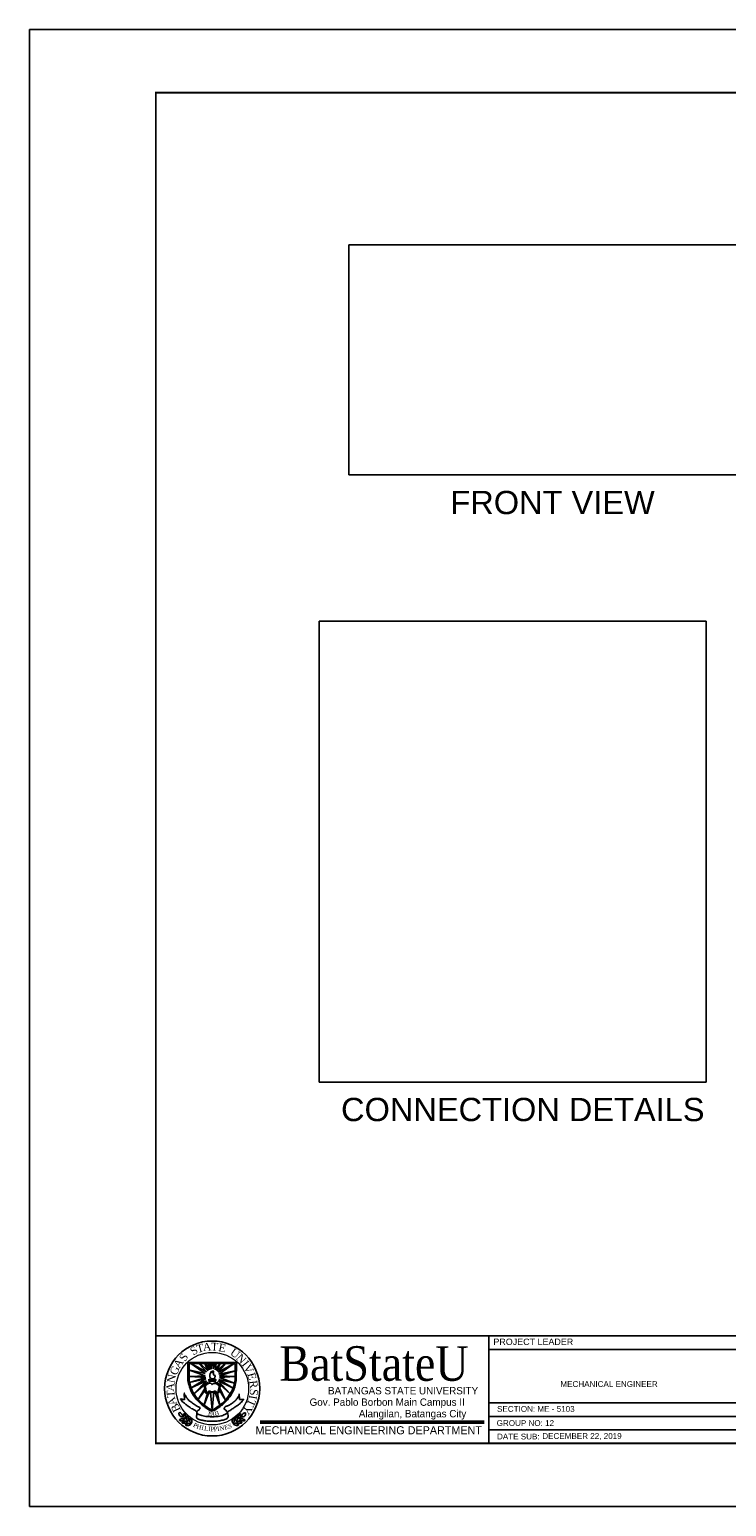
# Model space of a CAD drawing. Header units: inches. Extents: x 71.8 to 89.7, y 9.4 to 22.1.
# Tile 1 of 2: x 71.8 to 77.8, y 9.4 to 22.1. Entities that reach past the tile are written whole.
import ezdxf
from ezdxf.enums import TextEntityAlignment as Align

# ---------------------------------------------------------------- set-up
doc = ezdxf.new("R2010")
doc.units = ezdxf.units.IN
doc.header["$MEASUREMENT"] = 0
doc.layers.add('.1', color=1, linetype='Continuous')
doc.layers.add('template', color=7, linetype='Continuous')
doc.styles.add('arial', font='arial.ttf')
doc.styles.add('CGOTHIC', font='GOTHIC.TTF')
doc.styles.add('GARAMOND', font='GARA.TTF')
picture_1 = doc.add_image_def('image2.jpg', size_in_pixel=(428, 233))
picture_2 = doc.add_image_def('image3.jpg', size_in_pixel=(530, 632))

msp = doc.modelspace()

# ---------------------------------------------------------------- linework, layer by layer
at = {"layer": '.1', "color": 0}
msp.add_line((89.71321, 22.13394), (71.81748, 22.13394), dxfattribs=at)
at = {"layer": 'template'}
for p, q in [((71.81748, 22.13394), (71.81748, 9.44424)), ((72.90207, 10.90954), (89.17092, 10.90954)), ((75.75857, 10.90974), (75.75857, 9.98653)), ((75.75857, 10.90954), (75.75857, 9.98653)), ((75.75857, 10.79417), (85.95618, 10.79417)), ((73.1772, 10.6831), (73.59391, 10.68232)), ((73.1772, 10.52688), (73.1772, 10.6831)), ((73.18604, 10.67173), (73.5822, 10.67173)), ((73.18604, 10.53311), (73.18604, 10.67173)), ((73.33566, 10.60019), (73.20263, 10.67173)), ((73.20263, 10.67173), (73.32588, 10.5865)), ((73.28186, 10.67173), (73.27599, 10.66569)), ((73.27599, 10.66569), (73.33566, 10.60019)), ((73.34642, 10.60996), (73.28186, 10.67173)), ((73.32686, 10.67173), (73.32196, 10.67173)), ((73.32196, 10.67173), (73.34642, 10.60996)), ((73.36109, 10.61681), (73.32686, 10.67173)), ((73.36109, 10.67173), (73.35074, 10.66851)), ((73.35074, 10.66851), (73.36109, 10.61681)), ((73.37576, 10.62463), (73.36109, 10.67173)), ((73.37968, 10.67173), (73.37576, 10.62463)), ((73.39337, 10.67173), (73.37968, 10.67173)), ((73.41098, 10.67173), (73.39337, 10.62561)), ((73.39337, 10.62561), (73.39337, 10.67173)), ((73.45402, 10.67173), (73.41098, 10.61876)), ((73.41098, 10.61876), (73.41783, 10.67173)), ((73.41783, 10.67173), (73.41098, 10.67173)), ((73.49901, 10.67173), (73.42565, 10.60899)), ((73.42565, 10.60899), (73.45402, 10.67173)), ((73.57336, 10.67173), (73.43641, 10.59921)), ((73.43641, 10.59921), (73.49901, 10.67173)), ((73.44326, 10.58064), (73.57336, 10.67173)), ((73.5822, 10.53194), (73.5822, 10.67173)), ((73.59103, 10.52688), (73.59391, 10.68232)), ((73.32588, 10.5865), (73.18209, 10.61779)), ((73.18209, 10.61779), (73.32588, 10.56793)), ((73.32979, 10.55229), (73.19079, 10.51001)), ((73.19079, 10.51001), (73.33077, 10.54056)), ((73.32588, 10.56793), (73.19089, 10.56206)), ((73.19089, 10.56206), (73.32979, 10.55229)), ((73.33077, 10.54056), (73.20421, 10.46282)), ((73.5822, 10.61094), (73.44326, 10.58064)), ((73.44326, 10.53469), (73.56365, 10.46182)), ((73.44326, 10.53469), (73.57617, 10.50429)), ((73.44717, 10.56597), (73.5822, 10.61094)), ((73.5822, 10.56011), (73.44717, 10.56597)), ((73.44913, 10.55229), (73.5822, 10.56011)), ((73.57617, 10.50429), (73.44913, 10.55229)), ((73.14778, 10.36164), (73.14587, 10.41133)), ((73.20421, 10.46282), (73.33566, 10.52296)), ((73.33566, 10.52296), (73.22819, 10.41316)), ((73.22819, 10.41316), (73.34544, 10.51123)), ((73.32099, 10.45648), (73.26483, 10.36356)), ((73.26483, 10.36356), (73.32294, 10.44182)), ((73.31484, 10.48563), (73.32879, 10.42157)), ((73.3156, 10.31607), (73.36011, 10.42715)), ((73.34348, 10.41738), (73.3156, 10.31607)), ((73.32565, 10.48427), (73.33611, 10.4247)), ((73.35921, 10.52433), (73.35921, 10.50614)), ((73.37185, 10.42422), (73.38412, 10.27319)), ((73.38412, 10.27319), (73.39924, 10.4252)), ((73.40956, 10.52216), (73.40956, 10.50398)), ((73.41196, 10.42422), (73.4514, 10.31507)), ((73.53871, 10.41095), (73.42467, 10.51416)), ((73.4514, 10.31507), (73.42956, 10.41835)), ((73.44747, 10.47904), (73.43283, 10.42366)), ((73.56365, 10.46182), (73.43641, 10.52296)), ((73.43641, 10.52296), (73.53871, 10.41095)), ((73.43858, 10.42052), (73.45566, 10.48611)), ((73.44424, 10.44768), (73.49897, 10.3587)), ((73.49897, 10.3587), (73.45011, 10.46039)), ((73.6179, 10.41175), (73.61993, 10.36297)), ((73.11463, 10.36852), (73.14778, 10.36164)), ((73.61993, 10.36297), (73.65248, 10.36404)), ((75.75857, 10.33447), (80.03079, 10.33447)), ((75.75857, 10.21849), (82.15361, 10.21849)), ((75.75857, 10.10251), (77.6214, 10.10251)), ((75.75857, 10.10251), (80.03079, 10.10251)), ((71.81748, 9.44424), (89.71321, 9.44424))]:
    msp.add_line(p, q, dxfattribs=at)
at = {"layer": 'template', "linetype": 'Continuous', "lineweight": 50}
msp.add_line((73.79695, 10.1683), (75.71864, 10.1683), dxfattribs=at)
at = {"layer": 'template', "linetype": 'Continuous', "const_width": 0.01538}
msp.add_lwpolyline([(72.90207, 9.98653), (89.17092, 9.98653), (89.17092, 21.59164), (72.90207, 21.59164)], close=True, dxfattribs=at)
at = {"layer": 'template'}
msp.add_circle((73.38485, 10.45783), 0.4079, dxfattribs=at)
at = {"layer": 'template', "lineweight": 20}
for centre, radius in [((73.38485, 10.45783), 0.4079), ((73.38632, 10.45666), 0.31151)]:
    msp.add_circle(centre, radius, dxfattribs=at)
at = {"layer": 'template'}
for points in [[(73.18604, 10.53311), (73.19872, 10.47898), (73.22513, 10.41837), (73.26133, 10.36753), (73.33371, 10.30204), (73.38262, 10.27369), (73.3924, 10.27075)], [(73.5822, 10.53311), (73.56951, 10.47898), (73.5431, 10.41837), (73.50691, 10.36753), (73.43453, 10.30204), (73.38562, 10.27369), (73.37583, 10.27075)], [(73.1772, 10.52688), (73.18989, 10.47275), (73.2163, 10.41214), (73.25249, 10.3613), (73.32488, 10.29581), (73.37378, 10.26746), (73.38357, 10.26452)], [(73.31484, 10.48563), (73.31468, 10.4926), (73.32494, 10.49408), (73.33612, 10.49835), (73.34971, 10.50514), (73.35921, 10.50614), (73.35921, 10.51036)], [(73.32879, 10.42157), (73.33767, 10.41518), (73.34708, 10.41738), (73.35336, 10.42406), (73.36011, 10.42715), (73.36957, 10.42715), (73.37689, 10.42563), (73.38421, 10.42197), (73.39623, 10.42458), (73.40355, 10.42667), (73.41196, 10.42422), (73.42956, 10.41835), (73.43858, 10.42052)], [(73.33611, 10.4247), (73.34604, 10.4247), (73.34761, 10.42888), (73.3544, 10.43254), (73.36591, 10.43515), (73.37689, 10.42993), (73.38368, 10.42888), (73.39257, 10.4294), (73.39937, 10.43254), (73.4093, 10.43358), (73.41557, 10.43306), (73.42133, 10.42888), (73.42446, 10.42627), (73.43283, 10.42366)], [(73.59103, 10.52688), (73.57835, 10.47275), (73.55194, 10.41214), (73.51575, 10.3613), (73.44336, 10.29581), (73.39445, 10.26746), (73.38467, 10.26452)], [(73.45545, 10.4853), (73.45323, 10.49312), (73.44225, 10.49051), (73.43598, 10.49364), (73.43127, 10.49939), (73.42447, 10.50357), (73.41872, 10.50775), (73.40956, 10.50775)], [(73.12935, 10.21188), (73.10971, 10.21891), (73.10063, 10.23297), (73.09946, 10.24673), (73.10122, 10.24907), (73.11323, 10.2479), (73.12525, 10.23707), (73.12994, 10.22652), (73.1314, 10.21657), (73.1314, 10.21159), (73.13023, 10.21159), (73.12759, 10.21422), (73.1273, 10.21422)], [(73.14841, 10.19185), (73.13731, 10.18342), (73.12148, 10.18008), (73.11167, 10.18045), (73.1038, 10.18526), (73.10353, 10.18842), (73.11117, 10.19324), (73.11873, 10.1961), (73.12801, 10.19752), (73.13158, 10.19857), (73.13858, 10.19673), (73.14782, 10.19167), (73.14817, 10.19048)], [(73.17333, 10.17047), (73.16222, 10.16204), (73.14639, 10.15871), (73.13659, 10.15908), (73.12871, 10.16389), (73.12844, 10.16704), (73.13608, 10.17186), (73.14364, 10.17472), (73.15292, 10.17614), (73.15649, 10.17719), (73.16349, 10.17535), (73.17273, 10.17029), (73.17308, 10.1691)], [(73.15333, 10.1984), (73.15829, 10.21143), (73.15705, 10.22756), (73.15395, 10.23686), (73.14712, 10.24306), (73.14401, 10.24244), (73.14153, 10.23376), (73.14091, 10.22569), (73.14215, 10.21639), (73.14215, 10.21267), (73.14588, 10.20646), (73.15333, 10.19902), (73.15457, 10.19902)], [(73.20058, 10.15114), (73.18947, 10.14272), (73.17364, 10.13938), (73.16384, 10.13975), (73.15597, 10.14456), (73.15569, 10.14771), (73.16333, 10.15254), (73.1709, 10.1554), (73.18018, 10.15682), (73.18375, 10.15786), (73.19075, 10.15603), (73.19999, 10.15097), (73.20033, 10.14977)], [(73.17824, 10.17702), (73.1832, 10.19005), (73.18196, 10.20618), (73.17886, 10.21548), (73.17203, 10.22169), (73.16893, 10.22107), (73.16644, 10.21238), (73.16582, 10.20432), (73.16706, 10.19501), (73.16706, 10.19129), (73.17079, 10.18509), (73.17824, 10.17764), (73.17948, 10.17764)], [(73.20549, 10.1577), (73.21046, 10.17072), (73.20922, 10.18685), (73.20611, 10.19616), (73.19929, 10.20236), (73.19618, 10.20174), (73.1937, 10.19306), (73.19308, 10.18499), (73.19432, 10.17569), (73.19432, 10.17196), (73.19804, 10.16576), (73.20549, 10.15832), (73.20673, 10.15832)], [(73.56202, 10.16069), (73.5576, 10.17391), (73.55952, 10.18997), (73.56301, 10.19914), (73.57009, 10.20505), (73.57316, 10.2043), (73.57528, 10.19552), (73.57557, 10.18744), (73.57394, 10.1782), (73.57378, 10.17448), (73.5698, 10.16843), (73.56204, 10.16131), (73.5608, 10.16136)], [(73.56665, 10.15393), (73.5774, 10.14505), (73.59308, 10.14106), (73.60288, 10.14101), (73.61095, 10.14549), (73.61136, 10.14863), (73.60393, 10.15377), (73.59649, 10.15694), (73.58728, 10.15875), (73.58375, 10.15994), (73.57668, 10.1584), (73.56724, 10.15373), (73.56684, 10.15256)], [(73.59006, 10.17886), (73.58564, 10.19208), (73.58756, 10.20815), (73.59105, 10.21731), (73.59813, 10.22323), (73.6012, 10.22248), (73.60332, 10.21369), (73.60361, 10.20561), (73.60198, 10.19637), (73.60182, 10.19265), (73.59784, 10.18661), (73.59008, 10.17948), (73.58884, 10.17953)], [(73.59469, 10.1721), (73.60544, 10.16322), (73.62112, 10.15923), (73.63092, 10.15919), (73.63899, 10.16366), (73.6394, 10.1668), (73.63197, 10.17194), (73.62453, 10.17511), (73.61532, 10.17692), (73.61179, 10.17812), (73.60472, 10.17658), (73.59528, 10.17191), (73.59488, 10.17073)], [(73.61584, 10.19918), (73.61142, 10.2124), (73.61334, 10.22846), (73.61683, 10.23763), (73.62391, 10.24354), (73.62699, 10.24279), (73.6291, 10.23401), (73.62939, 10.22593), (73.62776, 10.21668), (73.6276, 10.21296), (73.62362, 10.20692), (73.61587, 10.1998), (73.61463, 10.19985)], [(73.62047, 10.19242), (73.63122, 10.18354), (73.6469, 10.17955), (73.65671, 10.1795), (73.66477, 10.18398), (73.66518, 10.18712), (73.65775, 10.19226), (73.65031, 10.19543), (73.6411, 10.19724), (73.63757, 10.19843), (73.6305, 10.19689), (73.62106, 10.19222), (73.62066, 10.19105)], [(73.64036, 10.21164), (73.66027, 10.21784), (73.66994, 10.23151), (73.67168, 10.24521), (73.67003, 10.24762), (73.65797, 10.24696), (73.64551, 10.23663), (73.64039, 10.2263), (73.63851, 10.21641), (73.6383, 10.21144), (73.63947, 10.21139), (73.64222, 10.21391), (73.64251, 10.2139)]]:
    msp.add_spline(points, degree=3, dxfattribs=at)
for points, end_tangent in [([(73.35671, 10.53688), (73.37252, 10.53602), (73.38898, 10.53537), (73.40003, 10.53558), (73.40977, 10.53667), (73.41519, 10.53623), (73.41541, 10.53104), (73.41541, 10.52671), (73.41346, 10.52281), (73.40891, 10.52216), (73.39981, 10.5213), (73.384, 10.5213), (73.36516, 10.52086), (73.36039, 10.52368), (73.35498, 10.52714), (73.35649, 10.5371), (73.35649, 10.53818)], (-1, 0)), ([(73.32565, 10.48427), (73.33924, 10.49158), (73.34865, 10.49994), (73.35806, 10.50256), (73.36748, 10.5036), (73.37689, 10.49994), (73.38055, 10.49524), (73.38421, 10.49263), (73.38943, 10.49733), (73.40146, 10.49994), (73.41296, 10.50203), (73.42551, 10.49629), (73.43387, 10.48793), (73.44433, 10.48427), (73.44747, 10.48584), (73.44747, 10.47904)], (0, -1))]:
    msp.add_spline(points, degree=3, dxfattribs=dict(at, end_tangent=end_tangent))
at = {"layer": 'template', "start_tangent": (-1, 0)}
msp.add_spline([(73.38291, 10.54044), (73.37057, 10.54715), (73.36407, 10.55733), (73.36407, 10.56858), (73.36407, 10.57724), (73.36667, 10.58179), (73.36927, 10.59045), (73.37316, 10.58958), (73.37446, 10.59824), (73.37706, 10.60473), (73.38053, 10.59997), (73.38724, 10.59391), (73.39244, 10.59391), (73.39201, 10.60084), (73.38963, 10.60711), (73.39006, 10.60928), (73.39634, 10.60387), (73.39634, 10.59889), (73.39742, 10.59413), (73.39742, 10.58893), (73.39547, 10.58092), (73.40024, 10.57356), (73.40609, 10.57378), (73.40977, 10.56425), (73.40869, 10.55646), (73.40306, 10.54585), (73.39764, 10.54131), (73.39093, 10.54001), (73.38269, 10.54001), (73.38313, 10.54001)], degree=3, dxfattribs=at)
at = {"layer": 'template'}
for points, knots in [([(73.14881, 10.41652), (73.13972, 10.41652), (73.16183, 10.38713), (73.17223, 10.36672), (73.20033, 10.34176), (73.23186, 10.32334), (73.25238, 10.30253), (73.2854, 10.29722), (73.27756, 10.28052), (73.269, 10.27154), (73.25756, 10.26459), (73.24869, 10.24686), (73.27656, 10.23107), (73.30839, 10.22192), (73.34777, 10.21508), (73.38011, 10.21549), (73.41811, 10.21484), (73.46044, 10.21992), (73.49556, 10.23421), (73.51476, 10.24558), (73.51481, 10.25786), (73.50448, 10.26537), (73.49787, 10.27454), (73.48595, 10.28077), (73.48958, 10.29308), (73.50051, 10.30613), (73.52535, 10.3101), (73.5512, 10.3285), (73.57576, 10.34533), (73.59417, 10.36397), (73.60553, 10.38089), (73.61554, 10.39348), (73.61792, 10.40957), (73.6179, 10.41175)], [0, 0, 0, 0, 0.05015677, 0.09732989, 0.16941511, 0.23846923, 0.29738227, 0.34519032, 0.36160902, 0.38475292, 0.41540171, 0.43521016, 0.48008218, 0.54908588, 0.63759308, 0.69239675, 0.72818115, 0.84754613, 0.9203779, 0.94487982, 0.95929114, 0.97972207, 1.01030939, 1.0239692, 1.04625377, 1.06606424, 1.11908078, 1.17380836, 1.241086, 1.28254417, 1.31829324, 1.35059418, 1.37988475, 1.37988475, 1.37988475, 1.37988475]), ([(73.1459, 10.41542), (73.14673, 10.41638), (73.14823, 10.41704), (73.15051, 10.41701), (73.15086, 10.417)], [3.0484676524, 3.0484676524, 3.0484676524, 3.0484676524, 3.0588690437, 3.0607909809, 3.0607909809, 3.0607909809, 3.0607909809]), ([(73.65248, 10.36404), (73.65319, 10.36406), (73.65758, 10.36324), (73.63276, 10.33997), (73.61759, 10.31999), (73.58651, 10.30276), (73.55786, 10.28348), (73.53689, 10.26659), (73.51426, 10.2592), (73.51887, 10.23567), (73.52448, 10.21693), (73.51122, 10.19402), (73.48388, 10.18885), (73.44824, 10.1796), (73.40442, 10.17626), (73.36156, 10.1752), (73.32351, 10.18103), (73.28995, 10.1846), (73.26571, 10.1933), (73.25257, 10.20321), (73.24784, 10.21209), (73.25171, 10.22808), (73.25508, 10.24388), (73.24962, 10.27115), (73.21084, 10.27915), (73.18128, 10.30421), (73.15374, 10.32551), (73.13022, 10.34158), (73.12224, 10.35733), (73.10933, 10.36949), (73.11436, 10.36883), (73.11964, 10.36748)], [1.52509566, 1.52509566, 1.52509566, 1.52509566, 1.53207344, 1.58461165, 1.6335577, 1.69806939, 1.76871142, 1.82363102, 1.85615423, 1.87443349, 1.94275521, 1.95956409, 2.0138373, 2.08171566, 2.16866491, 2.25326121, 2.31812611, 2.38039581, 2.43947884, 2.45720036, 2.4700917, 2.49227239, 2.54351783, 2.56029693, 2.63925905, 2.72163109, 2.78010421, 2.83264791, 2.87108644, 2.88537242, 2.91114476, 2.91114476, 2.91114476, 2.91114476]), ([(73.37925, 10.3331), (73.38143, 10.33276), (73.38524, 10.33215), (73.388, 10.33242), (73.39007, 10.33304)], [0, 0, 0, 0, 0.0114553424, 0.0200747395, 0.0200747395, 0.0200747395, 0.0200747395]), ([(73.37925, 10.32938), (73.38143, 10.32903), (73.38524, 10.32843), (73.388, 10.3287), (73.39007, 10.32932)], [0, 0, 0, 0, 0.0114553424, 0.0200747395, 0.0200747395, 0.0200747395, 0.0200747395]), ([(73.38027, 10.32058), (73.3821, 10.32087), (73.38515, 10.3213), (73.38748, 10.32115), (73.38886, 10.32082)], [0.0017854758, 0.0017854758, 0.0017854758, 0.0017854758, 0.0114553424, 0.0182365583, 0.0182365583, 0.0182365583, 0.0182365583]), ([(73.38057, 10.31691), (73.38229, 10.31718), (73.38511, 10.31756), (73.38731, 10.31744), (73.38849, 10.31718)], [0.0023117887, 0.0023117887, 0.0023117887, 0.0023117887, 0.0114553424, 0.0176246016, 0.0176246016, 0.0176246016, 0.0176246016])]:
    msp.add_open_spline(points, degree=3, knots=knots, dxfattribs=at)

# ---------------------------------------------------------------- texts
at = {"char_height": 0.2, "attachment_point": 1, "style": 'arial'}
for s, width, insert in [('FRONT VIEW', 2.0577831, (75.42977, 18.17025)), ('CONNECTION DETAILS', 3.206463, (74.49107, 12.95494))]:
    msp.add_mtext_dynamic_manual_height_columns(s, width=width, gutter_width=1, heights=[0], dxfattribs=dict(at, insert=insert))
at = {"layer": 'template', "width": 1}
for s, height, style, p in [('BatStateU', 0.297489, 'GARAMOND', (74.77396, 10.52385)), ('BATANGAS STATE UNIVERSITY', 0.0633222, 'CGOTHIC', (75.02382, 10.4073)), ('Gov. Pablo Borbon Main Campus II', 0.0633222, 'CGOTHIC', (74.88698, 10.30904)), ('Alangilan, Batangas City', 0.0633222, 'CGOTHIC', (75.10475, 10.21006))]:
    msp.add_text(s, height=height, dxfattribs=dict(at, style=style)).set_placement(p, align=Align.CENTER)
at = {"layer": 'template', "style": 'arial'}
for s, height, p in [('PROJECT LEADER', 0.0548152, (75.79888, 10.83167)), ('MECHANICAL ENGINEER', 0.0495808, (76.37408, 10.47155)), ('SECTION: ME - 5103', 0.0495808, (75.8303, 10.25749)), ('GROUP NO: 12', 0.0495808, (75.82697, 10.13616)), ('DATE SUB:', 0.049581, (75.82972, 10.02018)), ('DECEMBER 22, 2019', 0.0495808, (76.21847, 10.02494))]:
    msp.add_text(s, height=height, dxfattribs=at).set_placement(p)
at = {"layer": 'template', "attachment_point": 1}
for s, insert, char_height, width, rotation in [('{\\fTimes New Roman|b0|i0|c0|p18;S}', (73.18561, 10.79667), 0.0679829, 5.3490982, 33.231794), ('{\\fTimes New Roman|b0|i0|c0|p18;T}', (73.24253, 10.82853), 0.0679829, 5.3490982, 14.44799), ('{\\fTimes New Roman|b0|i0|c0|p18;A}', (73.30078, 10.84601), 0.0679829, 5.3490982, 5.718517), ('{\\fTimes New Roman|b0|i0|c0|p18;T}', (73.3758, 10.85227), 0.0679829, 0.057557, 356.815034), ('{\\fTimes New Roman|b0|i0|c0|p18;E}', (73.4473, 10.84708), 0.0679829, 5.3490982, 348.690449), ('{\\fTimes New Roman|b0|i0|c0|p18;U}', (73.57205, 10.80949), 0.0679829, 5.3490982, 323.501255), ('{\\fTimes New Roman|b0|i0|c0|p18;A}', (73.04611, 10.66297), 0.0679829, 5.3490982, 56.110392), ('{\\fTimes New Roman|b0|i0|c0|p18;S}', (73.09573, 10.72189), 0.0679829, 5.3490982, 56.110392), ('{\\fTimes New Roman|b0|i0|c0|p18;N}', (73.63273, 10.76312), 0.0679829, 5.3490982, 314.135636), ('{\\fTimes New Roman|b0|i0|c0|p18;I}', (73.68683, 10.70651), 0.0679829, 5.3490982, 308.645401), ('{\\fTimes New Roman|b0|i0|c0|p18;V}', (73.71053, 10.67602), 0.0679829, 5.3490982, 298.200173), ('{\\fTimes New Roman|b0|i0|c0|p18;N}', (72.99414, 10.51423), 0.0679829, 5.3490982, 77.561612), ('{\\fTimes New Roman|b0|i0|c0|p18;G}', (73.01644, 10.59322), 0.0679829, 5.3490982, 65.934744), ('{\\fTimes New Roman|b0|i0|c0|p18;E}', (73.75101, 10.60182), 0.0679829, 5.3490982, 285.478678), ('{\\fTimes New Roman|b0|i0|c0|p18;A}', (72.98861, 10.43591), 0.0679829, 5.3490982, 85.537049), ('{\\fTimes New Roman|b0|i0|c0|p18;T}', (72.99775, 10.37806), 0.0679829, 5.3490982, 94.266522), ('{\\fTimes New Roman|b0|i0|c0|p18;R}', (73.77048, 10.53122), 0.0679829, 5.3490982, 276.199548), ('{\\fTimes New Roman|b0|i0|c0|p18;S}', (73.77901, 10.45155), 0.0679829, 5.3490982, 266.058573), ('{\\fTimes New Roman|b0|i0|c0|p18;A}', (73.02195, 10.30008), 0.0679829, 5.3490982, 110.366728), ('{\\fTimes New Roman|b0|i0|c0|p18;B}', (73.05468, 10.24492), 0.0679829, 5.3490982, 115.184082), ('{\\fTimes New Roman|b0|i0|c0|p18;Y}', (73.7359, 10.28541), 0.0679829, 5.3490982, 237.493978), ('{\\fTimes New Roman|b0|i0|c0|p18;T}', (73.76302, 10.3488), 0.0679829, 5.3490982, 245.977986), ('{\\fTimes New Roman|b0|i0|c0|p18;I}', (73.77149, 10.39284), 0.0679829, 5.3490982, 259.810801), ('{\\fTimes New Roman|b0|i0|c0|p18;P}', (73.23409, 10.16579), 0.0380704, 5.3490982, 333.244975), ('{\\fTimes New Roman|b0|i0|c0|p18;P}', (73.23515, 10.16579), 0.0380704, 5.3490982, 333.244975), ('{\\fTimes New Roman|b0|i0|c0|p18;1}', (73.34617, 10.26383), 0.0380704, 5.3490982, 350.696744), ('{\\fTimes New Roman|b0|i0|c0|p18;9}', (73.3609, 10.25991), 0.0380704, 5.3490982, 359.89652), ('{\\fTimes New Roman|b0|i0|c0|p18;0}', (73.38912, 10.25912), 0.0380704, 5.3490982, 359.89652), ('{\\fTimes New Roman|b0|i0|c0|p18;3}', (73.4097, 10.25957), 0.0380704, 5.3490982, 14.572685), ('{\\fTimes New Roman|b0|i0|c0|p18;S}', (73.51623, 10.14984), 0.0380704, 5.3490982, 14.572685), ('{\\fTimes New Roman|b0|i0|c0|p18;H}', (73.25792, 10.15233), 0.0380704, 5.3490982, 342.36893), ('{\\fTimes New Roman|b0|i0|c0|p18;I}', (73.29671, 10.13974), 0.0380704, 5.3490982, 350.744632), ('{\\fTimes New Roman|b0|i0|c0|p18;L}', (73.32018, 10.13626), 0.0380704, 5.3490982, 350.696744), ('{\\fTimes New Roman|b0|i0|c0|p18;I}', (73.35191, 10.1303), 0.0380704, 5.3490982, 357.832532), ('{\\fTimes New Roman|b0|i0|c0|p18;P}', (73.37103, 10.12854), 0.0380704, 5.3490982, 359.89652), ('{\\fTimes New Roman|b0|i0|c0|p18;P}', (73.39505, 10.1273), 0.0380704, 5.3490982, 7.516181), ('{\\fTimes New Roman|b0|i0|c0|p18;I}', (73.42416, 10.12867), 0.0380704, 5.3490982, 9.039112), ('{\\fTimes New Roman|b0|i0|c0|p18;N}', (73.44379, 10.1304), 0.0380704, 5.3490982, 12.924469), ('{\\fTimes New Roman|b0|i0|c0|p18;E}', (73.48395, 10.14053), 0.0380704, 5.3490982, 14.572685)]:
    msp.add_mtext(s, dxfattribs=dict(at, insert=insert, char_height=char_height, width=width, rotation=rotation))
at = {"layer": 'template', "linetype": 'Continuous', "lineweight": 0, "insert": (73.75628, 10.13343), "char_height": 0.0692257, "width": 2.1973377, "attachment_point": 1}
msp.add_mtext('{\\fCentury Gothic|b0|i0|c0|p34;\\C7;MECHANICAL ENGINEERING DEPARTMENT}', dxfattribs=at)

# ---------------------------------------------------------------- pictures from other files: only their frames are drawn
image = msp.add_image(picture_1, insert=(74.55742, 18.30673), size_in_units=(3.6304, 1.97636))
image.dxf.flags = 7
image = msp.add_image(picture_2, insert=(74.30283, 13.09014), size_in_units=(3.32111, 3.96027))
image.dxf.flags = 7

doc.saveas('drawing.dxf')
